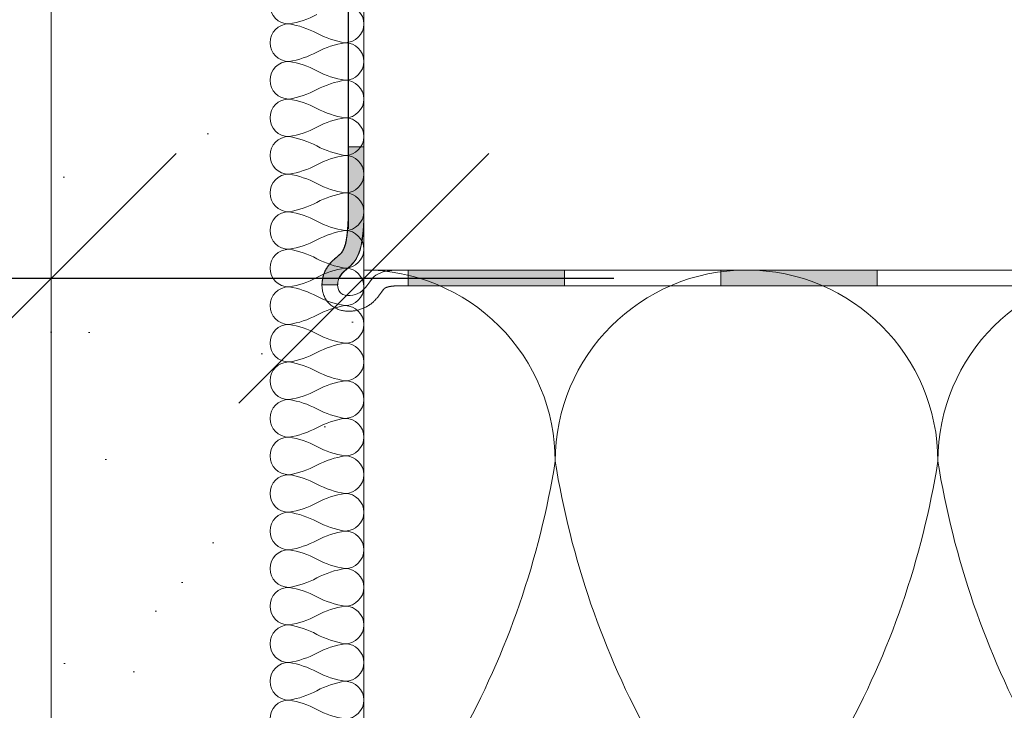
# Model space of a CAD drawing. Header units: millimetres. Extents: x 3652085 to 3778338, y -303702 to -273644.
# Tile 187 of 256: x 3693482 to 3693545, y -287350 to -287306. Entities that reach past the tile are written whole.
import ezdxf

# ---------------------------------------------------------------- set-up
doc = ezdxf.new("R2010")
doc.units = ezdxf.units.MM
doc.header["$PDMODE"] = 34
doc.linetypes.add('HIDDEN2', pattern=[4.7625, 3.175, -1.5875])
doc.layers.add('!!!! BALCONY', color=7, linetype='Continuous')
doc.layers.add('ATTACHMT', color=7, linetype='Continuous')
for name, color, linetype, lineweight in [('021 Various', 7, 'Continuous', 5), ('A-Detl-Thin', 150, 'Continuous', 18), ('DIM-03    (HAUSART)', 111, 'Continuous', 5), ('INSULATION (HAUSEART)', 31, 'Continuous', 15)]:
    doc.layers.add(name, color=color, linetype=linetype, lineweight=lineweight)
doc.styles.add('1-20 Eng HA', font='arial.ttf', dxfattribs={"height": 40})
doc.dimstyles.new('1-20 Eng HA', dxfattribs={"dimtxt": 40, "dimasz": 16, "dimexe": 16, "dimexo": 5, "dimgap": 5, "dimtad": 1, "dimdec": 0, "dimlfac": -1, "dimzin": 0, "dimdsep": 46, "dimtxsty": '1-20 Eng HA', "dimblk": 'OBLIQUE', "dimcen": 0.09, "dimdle": 16, "dimclrd": 256, "dimclre": 256, "dimclrt": 256, "dimadec": 0, "dimazin": 0, "dimtfac": 1, "dimtdec": 0, "dimtofl": 0, "dimtmove": 0, "dimatfit": 3, "dimldrblk": 'OBLIQUE', "dimfxl": 1, "dimtolj": 1, "dimtzin": 0, "dimlwe": 0, "dimarcsym": 0})

# ---------------------------------------------------------------- blocks, each defined once
blk = doc.blocks.new('_Oblique')
at = {"color": 0, "linetype": 'ByBlock', "lineweight": -2}
blk.add_line((-0.5, -0.5), (0.5, 0.5), dxfattribs=at)
blk = doc.blocks.new('*D488')
at = {"layer": 'Defpoints', "color": 0, "lineweight": 0, "transparency": 16777216}
for p in [(3692529.261, -287265.589), (3693479.429, -287266.714), (3693479.429, -287457.78)]:
    blk.add_point(p, dxfattribs=at)
at = {"layer": 'DIM-03    (HAUSART)', "linetype": 'HIDDEN2', "lineweight": 0, "transparency": 16777216}
for p, q in [((3692529.261, -287270.589), (3692529.261, -287473.78)), ((3693479.429, -287271.714), (3693479.429, -287473.78))]:
    blk.add_line(p, q, dxfattribs=at)
at = {"layer": 'DIM-03    (HAUSART)', "lineweight": -2, "transparency": 16777216}
blk.add_line((3692513.261, -287457.78), (3693495.429, -287457.78), dxfattribs=at)
at = {"layer": 'DIM-03    (HAUSART)', "lineweight": -2, "transparency": 16777216, "xscale": 16, "yscale": 16, "zscale": 16, "rotation": 180}
blk.add_blockref('_Oblique', (3692529.261, -287457.78), dxfattribs=at)
at = {"layer": 'DIM-03    (HAUSART)', "lineweight": -2, "transparency": 16777216, "xscale": 16, "yscale": 16, "zscale": 16}
blk.add_blockref('_Oblique', (3693479.429, -287457.78), dxfattribs=at)
at = {"layer": 'DIM-03    (HAUSART)', "lineweight": 0, "transparency": 16777216, "insert": (3693004.345, -287432.357), "char_height": 40, "attachment_point": 5, "style": '1-20 Eng HA'}
blk.add_mtext('\\A1;950', dxfattribs=at)
blk = doc.blocks.new('*D489')
at = {"layer": 'Defpoints', "color": 0, "lineweight": 0, "transparency": 16777216}
for p in [(3693504.42, -287255.884), (3692504.523, -287257.704), (3693504.42, -287517.003)]:
    blk.add_point(p, dxfattribs=at)
at = {"layer": 'DIM-03    (HAUSART)', "linetype": 'HIDDEN2', "lineweight": 0, "transparency": 16777216}
for p, q in [((3693504.42, -287260.884), (3693504.42, -287533.003)), ((3692504.523, -287262.704), (3692504.523, -287533.003))]:
    blk.add_line(p, q, dxfattribs=at)
at = {"layer": 'DIM-03    (HAUSART)', "lineweight": -2, "transparency": 16777216}
blk.add_line((3692488.523, -287517.003), (3693520.42, -287517.003), dxfattribs=at)
at = {"layer": 'DIM-03    (HAUSART)', "lineweight": -2, "transparency": 16777216, "xscale": 16, "yscale": 16, "zscale": 16, "rotation": 180}
blk.add_blockref('_Oblique', (3692504.523, -287517.003), dxfattribs=at)
at = {"layer": 'DIM-03    (HAUSART)', "lineweight": -2, "transparency": 16777216, "xscale": 16, "yscale": 16, "zscale": 16}
blk.add_blockref('_Oblique', (3693504.42, -287517.003), dxfattribs=at)
at = {"layer": 'DIM-03    (HAUSART)', "lineweight": 0, "transparency": 16777216, "insert": (3693004.472, -287491.58), "char_height": 40, "attachment_point": 5, "style": '1-20 Eng HA'}
blk.add_mtext('\\A1;1000', dxfattribs=at)
blk = doc.blocks.new('*D494')
at = {"layer": 'Defpoints', "color": 0, "lineweight": 0, "transparency": 16777216}
for p in [(3693484.417, -287311.681), (3693504.417, -287317.266), (3693484.417, -287322.745)]:
    blk.add_point(p, dxfattribs=at)
at = {"layer": 'DIM-03    (HAUSART)', "linetype": 'HIDDEN2', "lineweight": 0, "transparency": 16777216}
for p, q in [((3693484.417, -287316.681), (3693484.417, -287338.745)), ((3693504.417, -287322.266), (3693504.417, -287338.745))]:
    blk.add_line(p, q, dxfattribs=at)
at = {"layer": 'DIM-03    (HAUSART)', "lineweight": -2, "transparency": 16777216}
for p, q in [((3693484.417, -287322.745), (3693400.572, -287322.745)), ((3693520.417, -287322.745), (3693484.417, -287322.745))]:
    blk.add_line(p, q, dxfattribs=at)
at = {"layer": 'DIM-03    (HAUSART)', "lineweight": -2, "transparency": 16777216, "xscale": 16, "yscale": 16, "zscale": 16, "rotation": 180}
blk.add_blockref('_Oblique', (3693484.417, -287322.745), dxfattribs=at)
at = {"layer": 'DIM-03    (HAUSART)', "lineweight": -2, "transparency": 16777216, "xscale": 16, "yscale": 16, "zscale": 16}
blk.add_blockref('_Oblique', (3693504.417, -287322.745), dxfattribs=at)
at = {"layer": 'DIM-03    (HAUSART)', "lineweight": 0, "transparency": 16777216, "insert": (3693434.495, -287297.322), "char_height": 40, "attachment_point": 5, "style": '1-20 Eng HA'}
blk.add_mtext('\\A1;20', dxfattribs=at)
blk = doc.blocks.new('*D495')
at = {"layer": 'Defpoints', "color": 0, "lineweight": 0, "transparency": 16777216}
for p in [(3693480.074, -287369.651), (3693484.417, -287369.598), (3693480.074, -287375.078)]:
    blk.add_point(p, dxfattribs=at)
at = {"layer": 'DIM-03    (HAUSART)', "lineweight": -2, "transparency": 16777216}
for p, q in [((3693480.074, -287375.078), (3693380.694, -287375.078)), ((3693484.417, -287375.078), (3693500.417, -287375.078))]:
    blk.add_line(p, q, dxfattribs=at)
at = {"layer": 'DIM-03    (HAUSART)', "linetype": 'HIDDEN2', "lineweight": 0, "transparency": 16777216}
for p, q in [((3693480.074, -287374.651), (3693480.074, -287391.078)), ((3693484.417, -287374.598), (3693484.417, -287391.078))]:
    blk.add_line(p, q, dxfattribs=at)
at = {"layer": 'DIM-03    (HAUSART)', "lineweight": -2, "transparency": 16777216, "xscale": 16, "yscale": 16, "zscale": 16}
blk.add_blockref('_Oblique', (3693480.074, -287375.078), dxfattribs=at)
at = {"layer": 'DIM-03    (HAUSART)', "lineweight": -2, "transparency": 16777216, "xscale": 16, "yscale": 16, "zscale": 16, "rotation": 180}
blk.add_blockref('_Oblique', (3693484.417, -287375.078), dxfattribs=at)
at = {"layer": 'DIM-03    (HAUSART)', "lineweight": 0, "transparency": 16777216, "insert": (3693414.384, -287349.737), "char_height": 40, "attachment_point": 5, "style": '1-20 Eng HA'}
blk.add_mtext('\\A1;%%p5', dxfattribs=at)

msp = doc.modelspace()

# ---------------------------------------------------------------- hatches: boundary and pattern name
at = {"layer": '!!!! BALCONY', "linetype": 'Continuous', "lineweight": 13}
h = msp.add_hatch(dxfattribs=at)
h.set_pattern_fill('NET', color=252, scale=50, angle=360, style=0)
h.set_pattern_definition([(360, (3890868.33, -423156.34), (8e-14, 158.75), []), (90, (3890868.33, -423156.34), (-158.75, 9e-14), [])])
h.paths.add_polyline_path([(3692529.261, -287351.472), (3692529.261, -287353.843), (3692530.841, -287355.424), (3692530.841, -287357.005), (3692529.656, -287357.005), (3692528.471, -287361.747), (3692528.471, -287369.651), (3692529.261, -287369.651), (3692528.471, -287380.717), (3692528.471, -287384.669), (3692526.89, -287386.25), (3692527.681, -287386.25), (3692527.681, -287387.831), (3692529.261, -287390.992), (3692529.261, -287392.573), (3692530.051, -287393.363), (3692530.051, -287396.525), (3692529.103, -287397.473), (3692529.523, -287401.267), (3692529.523, -287407.259), (3692529.04, -287407.742), (3692527.459, -287408.533), (3692515.603, -287408.533), (3692514.812, -287407.742), (3692510.861, -287406.952), (3692509.637, -287406.952), (3692491.101, -287406.952), (3692489.52, -287406.162), (3692483.197, -287405.372), (3692478.454, -287405.372), (3692476.874, -287406.952), (3692468.97, -287406.162), (3692467.389, -287406.162), (3692462.43, -287406.162), (3692461.639, -287406.952), (3692452.154, -287406.952), (3692450.574, -287408.533), (3692448.202, -287408.533), (3692448.202, -287409.322), (3692445.041, -287408.533), (3692444.25, -287408.533), (3692443.46, -287407.742), (3692443.46, -287406.162), (3692433.542, -287406.162), (3692431.414, -287405.372), (3692429.043, -287406.162), (3692428.659, -287406.162), (3692428.659, -287406.162), (3692423.917, -287406.162), (3692423.127, -287406.952), (3692417.594, -287406.952), (3692416.013, -287408.533), (3692413.642, -287408.533), (3692413.83, -287406.914), (3692410.055, -287407.257), (3692408.109, -287408.533), (3692407.319, -287408.533), (3692404.947, -287406.162), (3692378.864, -287406.162), (3692378.864, -287406.952), (3692369.38, -287406.162), (3692364.637, -287406.162), (3692363.847, -287405.372), (3692357.524, -287404.582), (3692351.991, -287404.582), (3692351.201, -287405.372), (3692347.249, -287405.372), (3692346.458, -287406.162), (3692343.297, -287406.162), (3692342.506, -287406.952), (3692340.135, -287406.952), (3692340.135, -287406.162), (3692337.764, -287408.533), (3692336.183, -287408.533), (3692334.223, -287407.6), (3692330.792, -287408.286), (3692328.279, -287408.533), (3692326.698, -287408.533), (3692325.118, -287406.952), (3692323.246, -287406.952), (3692309.559, -287406.952), (3692308.335, -287406.952), (3692308.335, -287407.742), (3692304.383, -287407.742), (3692303.593, -287408.533), (3692291.737, -287408.533), (3692290.156, -287407.742), (3692289.366, -287406.952), (3692288.575, -287406.952), (3692283.665, -287406.952), (3692282.084, -287406.162), (3692275.761, -287405.372), (3692271.018, -287405.372), (3692269.437, -287406.952), (3692261.533, -287406.162), (3692259.953, -287406.162), (3692254.994, -287406.162), (3692254.203, -287406.952), (3692244.718, -287406.952), (3692243.138, -287408.533), (3692240.766, -287408.533), (3692240.766, -287409.322), (3692237.605, -287408.533), (3692236.814, -287408.533), (3692236.024, -287407.742), (3692236.024, -287406.162), (3692226.106, -287406.162), (3692223.978, -287405.372), (3692221.607, -287406.162), (3692221.223, -287406.162), (3692221.223, -287406.162), (3692216.481, -287406.162), (3692215.691, -287406.952), (3692212.627, -287406.952), (3692212.627, -287688.014), (3692965.811, -287688.014), (3692992.628, -287776.381), (3693016.204, -287599.647), (3693039.551, -287688.014), (3693796.205, -287688.013), (3693796.205, -287406.952), (3693793.249, -287406.952), (3693787.716, -287406.162), (3693787.333, -287406.162), (3693784.962, -287405.372), (3693782.834, -287406.162), (3693773.706, -287406.162), (3693772.916, -287406.952), (3693772.916, -287408.533), (3693771.335, -287408.533), (3693770.545, -287409.322), (3693766.593, -287409.322), (3693765.012, -287407.742), (3693764.221, -287407.742), (3693754.737, -287406.952), (3693753.946, -287406.162), (3693748.987, -287406.162), (3693748.987, -287406.162), (3693747.406, -287406.162), (3693746.616, -287406.952), (3693738.712, -287406.952), (3693737.131, -287405.372), (3693733.179, -287405.372), (3693732.389, -287406.162), (3693726.856, -287406.162), (3693725.275, -287406.952), (3693719.574, -287406.952), (3693717.993, -287408.533), (3693705.347, -287408.533), (3693700.605, -287407.742), (3693700.605, -287406.952), (3693699.381, -287406.952), (3693684.613, -287406.952), (3693683.032, -287408.533), (3693680.661, -287408.533), (3693678.148, -287408.286), (3693674.717, -287407.6), (3693671.686, -287409.042), (3693670.386, -287407.742), (3693667.224, -287407.742), (3693665.643, -287406.162), (3693662.482, -287406.162), (3693657.739, -287405.372), (3693656.949, -287404.582), (3693651.416, -287404.582), (3693650.626, -287405.372), (3693645.093, -287405.372), (3693644.302, -287406.162), (3693639.56, -287406.162), (3693638.77, -287406.952), (3693630.075, -287406.952), (3693604.783, -287406.162), (3693604.783, -287406.952), (3693603.202, -287406.952), (3693602.412, -287407.742), (3693602.412, -287408.533), (3693600.831, -287408.533), (3693598.885, -287407.257), (3693595.11, -287406.914), (3693595.298, -287408.533), (3693592.137, -287408.533), (3693590.556, -287406.952), (3693585.813, -287406.952), (3693580.28, -287406.162), (3693579.897, -287406.162), (3693577.526, -287405.372), (3693575.398, -287406.162), (3693566.27, -287406.162), (3693565.48, -287406.952), (3693565.48, -287408.533), (3693563.899, -287408.533), (3693563.109, -287409.322), (3693559.157, -287409.322), (3693557.576, -287407.742), (3693556.785, -287407.742), (3693547.301, -287406.952), (3693546.51, -287406.162), (3693541.551, -287406.162), (3693541.551, -287406.162), (3693539.97, -287406.162), (3693539.18, -287406.952), (3693531.276, -287406.952), (3693529.695, -287405.372), (3693525.743, -287405.372), (3693524.953, -287406.162), (3693519.42, -287406.162), (3693517.839, -287406.952), (3693498.079, -287406.952), (3693498.079, -287407.742), (3693494.127, -287407.742), (3693493.337, -287408.533), (3693480.691, -287408.533), (3693479.417, -287407.259), (3693479.417, -287402.215), (3693479.417, -287401.267), (3693479.679, -287398.896), (3693479.679, -287397.315), (3693478.889, -287396.525), (3693478.889, -287393.363), (3693479.679, -287390.992), (3693480.469, -287389.411), (3693481.259, -287387.83), (3693481.259, -287385.459), (3693480.469, -287384.669), (3693480.469, -287380.717), (3693479.679, -287379.926), (3693479.679, -287369.651), (3693480.469, -287361.747), (3693479.679, -287360.957), (3693479.679, -287358.586), (3693478.099, -287357.005), (3693478.099, -287355.424), (3693479.679, -287353.843), (3693479.679, -287351.472), (3693480.469, -287343.568), (3693479.679, -287342.778), (3693478.099, -287342.778), (3693478.099, -287341.197), (3693477.309, -287340.407), (3693477.309, -287336.455), (3693478.889, -287334.874), (3693478.889, -287334.084), (3693479.679, -287324.599), (3693480.469, -287323.808), (3693480.469, -287320.647), (3693481.259, -287315.905), (3693480.469, -287315.114), (3693480.469, -287312.743), (3693479.679, -287311.952), (3693479.679, -287301.677), (3693480.469, -287295.354), (3693481.259, -287292.983), (3693480.469, -287290.855), (3693480.469, -287281.728), (3693479.679, -287280.937), (3693478.099, -287280.937), (3693478.099, -287279.356), (3693477.309, -287278.566), (3693477.309, -287274.614), (3693478.889, -287273.033), (3693478.889, -287272.243), (3693479.725, -287262.215), (3693479.843, -287258.702), (3693425.428, -287257.772), (3693425.428, -287253.48), (3693420.928, -287253.48, 1.953011), (3693419.912, -287255.148, -0.693666), (3693418.928, -287257.78), (3693361.928, -287257.78), (3692647.022, -287257.78), (3692590.012, -287257.78, -0.414214), (3692588.512, -287256.28), (3692588.512, -287253.427), (3692583.133, -287253.995, -0.344151), (3692583.512, -287254.48), (3692583.512, -287257.78), (3692530.76, -287257.78), (3692530.76, -287261.715), (3692528.218, -287261.715), (3692528.718, -287262.215), (3692529.523, -287271.715), (3692530.051, -287273.033), (3692530.841, -287273.824), (3692530.841, -287276.195), (3692531.631, -287276.195), (3692530.841, -287279.356), (3692530.841, -287279.752), (3692530.841, -287280.147), (3692530.051, -287280.937), (3692528.471, -287280.937), (3692528.471, -287290.855), (3692527.681, -287292.983), (3692528.471, -287295.354), (3692528.471, -287300.887), (3692529.261, -287301.677), (3692529.261, -287311.952), (3692528.471, -287312.743), (3692527.681, -287315.905), (3692527.681, -287319.856), (3692528.471, -287320.647), (3692528.471, -287323.808), (3692529.261, -287324.599), (3692529.261, -287334.084), (3692530.841, -287335.664), (3692530.841, -287338.036), (3692531.631, -287338.036), (3692530.841, -287341.197), (3692530.841, -287341.988), (3692530.051, -287342.778), (3692528.471, -287342.778), (3692528.471, -287350.682)])
h.paths.add_polyline_path([(3692583.133, -287253.995), (3692582.792, -287254.031, -0.176878)], flags=0)
at = {"layer": '021 Various'}
h = msp.add_hatch(dxfattribs=at)
h.set_pattern_fill('SITEWORK_SAND', color=256, scale=10, angle=-90, style=0, pattern_type=2)
h.set_pattern_definition([(307.5, (4415789.502, -176266.093), (19.2682377, 0.62993358), [0, -15.2, 0, -17, 0, -16.25]), (277.5, (4415789.502, -176266.093), (28.22146065, -17.6977671), [0, -8.2, 0, -13.7, 0, -5.25]), (237.5, (4415789.502, -176253.793), (0.05659053, -31.1414186), [0, -5, 0, -18, 0, -23.5]), (227.5, (4415789.502, -176253.793), (8.7767556, -30.061266), [0, -2.5, 0, -11.8, 0, -13.5])])
h.paths.add_polyline_path([(3693484.417, -287262.215), (3693484.417, -287402.215), (3693796.205, -287402.215), (3693796.205, -287382.215), (3693504.417, -287382.215), (3693504.417, -287331.338), (3693504.417, -287324.649), (3693504.295, -287324.698), (3693504.182, -287324.736), (3693504.037, -287324.779), (3693503.861, -287324.817), (3693503.712, -287324.837), (3693503.591, -287324.847), (3693503.467, -287324.85), (3693503.34, -287324.847), (3693503.212, -287324.836), (3693503.081, -287324.816), (3693502.948, -287324.787), (3693502.812, -287324.745), (3693502.674, -287324.691), (3693502.535, -287324.621), (3693502.399, -287324.534), (3693502.265, -287324.427), (3693502.142, -287324.303), (3693502.034, -287324.165), (3693501.946, -287324.022), (3693501.877, -287323.878), (3693501.825, -287323.736), (3693501.787, -287323.596), (3693501.761, -287323.458), (3693501.745, -287323.323), (3693501.736, -287323.157), (3693501.739, -287323.157), (3693501.74, -287323.061), (3693501.75, -287322.933), (3693501.768, -287322.805), (3693501.794, -287322.68), (3693501.827, -287322.555), (3693501.869, -287322.431), (3693501.918, -287322.311), (3693501.975, -287322.196), (3693502.036, -287322.089), (3693502.115, -287321.967), (3693502.216, -287321.836), (3693502.316, -287321.722), (3693502.415, -287321.622), (3693502.51, -287321.533), (3693502.597, -287321.455), (3693502.672, -287321.391), (3693502.753, -287321.323), (3693502.772, -287321.306), (3693502.793, -287321.289), (3693502.812, -287321.272), (3693502.83, -287321.256), (3693502.847, -287321.242), (3693502.862, -287321.228), (3693502.876, -287321.215), (3693502.889, -287321.202), (3693502.901, -287321.191), (3693502.912, -287321.179), (3693502.923, -287321.169), (3693502.933, -287321.158), (3693502.943, -287321.147), (3693502.952, -287321.136), (3693502.961, -287321.125), (3693502.971, -287321.114), (3693502.98, -287321.102), (3693502.989, -287321.091), (3693502.998, -287321.079), (3693503.007, -287321.067), (3693503.016, -287321.054), (3693503.024, -287321.042), (3693503.033, -287321.029), (3693503.041, -287321.016), (3693503.05, -287321.002), (3693503.058, -287320.989), (3693503.066, -287320.975), (3693503.074, -287320.961), (3693503.082, -287320.946), (3693503.09, -287320.932), (3693503.098, -287320.916), (3693503.106, -287320.901), (3693503.113, -287320.885), (3693503.121, -287320.869), (3693503.128, -287320.853), (3693503.136, -287320.836), (3693503.143, -287320.819), (3693503.15, -287320.802), (3693503.157, -287320.785), (3693503.164, -287320.767), (3693503.171, -287320.748), (3693503.178, -287320.73), (3693503.185, -287320.711), (3693503.191, -287320.692), (3693503.198, -287320.672), (3693503.204, -287320.652), (3693503.211, -287320.632), (3693503.217, -287320.612), (3693503.223, -287320.591), (3693503.229, -287320.57), (3693503.235, -287320.548), (3693503.241, -287320.526), (3693503.246, -287320.504), (3693503.252, -287320.482), (3693503.257, -287320.459), (3693503.262, -287320.436), (3693503.268, -287320.412), (3693503.273, -287320.389), (3693503.278, -287320.364), (3693503.282, -287320.34), (3693503.287, -287320.315), (3693503.292, -287320.291), (3693503.296, -287320.265), (3693503.301, -287320.24), (3693503.305, -287320.214), (3693503.309, -287320.188), (3693503.313, -287320.162), (3693503.317, -287320.135), (3693503.321, -287320.108), (3693503.325, -287320.081), (3693503.328, -287320.054), (3693503.332, -287320.026), (3693503.335, -287319.998), (3693503.339, -287319.97), (3693503.342, -287319.942), (3693503.345, -287319.913), (3693503.348, -287319.884), (3693503.351, -287319.855), (3693503.354, -287319.826), (3693503.357, -287319.797), (3693503.36, -287319.767), (3693503.362, -287319.737), (3693503.365, -287319.707), (3693503.367, -287319.677), (3693503.37, -287319.646), (3693503.372, -287319.615), (3693503.374, -287319.585), (3693503.376, -287319.553), (3693503.379, -287319.522), (3693503.381, -287319.491), (3693503.383, -287319.459), (3693503.385, -287319.427), (3693503.387, -287319.395), (3693503.389, -287319.363), (3693503.39, -287319.331), (3693503.392, -287319.298), (3693503.394, -287319.266), (3693503.396, -287319.233), (3693503.398, -287319.2), (3693503.399, -287319.167), (3693503.401, -287319.134), (3693503.405, -287319.067), (3693503.406, -287319.033), (3693503.417, -287319.025), (3693503.417, -287299.46), (3693502.918, -287299.46), (3693502.918, -287289.139), (3693501.155, -287289.139, -0.268526), (3693501.155, -287280.667), (3693502.918, -287280.667), (3693502.918, -287262.215), (3693494.417, -287262.215)])
at = {"layer": 'ATTACHMT', "linetype": 'Continuous', "lineweight": -3}
for points in [[(3693503.691, -287321.821), (3693503.589, -287321.926), (3693503.135, -287322.327), (3693503.03, -287322.436), (3693502.937, -287322.554), (3693502.859, -287322.685), (3693502.8, -287322.83), (3693502.763, -287322.988), (3693502.749, -287323.157), (3693501.749, -287323.157), (3693501.75, -287323.093), (3693501.753, -287323.028), (3693501.758, -287322.964), (3693501.765, -287322.9), (3693501.774, -287322.837), (3693501.785, -287322.774), (3693501.797, -287322.711), (3693501.812, -287322.649), (3693501.829, -287322.587), (3693501.847, -287322.525), (3693501.868, -287322.463), (3693501.891, -287322.401), (3693501.916, -287322.341), (3693501.943, -287322.282), (3693501.971, -287322.224), (3693502.001, -287322.168), (3693502.031, -287322.115), (3693502.063, -287322.063), (3693502.095, -287322.013), (3693502.128, -287321.966), (3693502.161, -287321.92), (3693502.194, -287321.877), (3693502.228, -287321.835), (3693502.262, -287321.795), (3693502.296, -287321.757), (3693502.329, -287321.72), (3693502.363, -287321.685), (3693502.396, -287321.651), (3693502.428, -287321.619), (3693502.461, -287321.588), (3693502.492, -287321.559), (3693502.523, -287321.531), (3693502.552, -287321.504), (3693502.582, -287321.478), (3693502.61, -287321.453), (3693502.638, -287321.429), (3693502.664, -287321.406), (3693502.69, -287321.384), (3693502.715, -287321.363), (3693502.738, -287321.343), (3693502.761, -287321.324), (3693502.782, -287321.306), (3693502.803, -287321.289), (3693502.822, -287321.272), (3693502.84, -287321.256), (3693502.857, -287321.242), (3693502.872, -287321.228), (3693502.886, -287321.215), (3693502.905, -287321.196), (3693502.928, -287321.174), (3693502.948, -287321.153), (3693502.966, -287321.131), (3693502.985, -287321.108), (3693503.004, -287321.085), (3693503.021, -287321.061), (3693503.039, -287321.035), (3693503.056, -287321.009), (3693503.068, -287320.989), (3693503.076, -287320.975), (3693503.084, -287320.961), (3693503.092, -287320.946), (3693503.1, -287320.932), (3693503.108, -287320.916), (3693503.116, -287320.901), (3693503.123, -287320.885), (3693503.131, -287320.869), (3693503.138, -287320.853), (3693503.146, -287320.836), (3693503.153, -287320.819), (3693503.16, -287320.802), (3693503.167, -287320.785), (3693503.174, -287320.767), (3693503.181, -287320.748), (3693503.188, -287320.73), (3693503.195, -287320.711), (3693503.201, -287320.692), (3693503.208, -287320.672), (3693503.214, -287320.652), (3693503.221, -287320.632), (3693503.227, -287320.612), (3693503.233, -287320.591), (3693503.239, -287320.57), (3693503.245, -287320.548), (3693503.251, -287320.526), (3693503.256, -287320.504), (3693503.262, -287320.482), (3693503.267, -287320.459), (3693503.272, -287320.436), (3693503.278, -287320.412), (3693503.283, -287320.389), (3693503.288, -287320.364), (3693503.292, -287320.34), (3693503.297, -287320.315), (3693503.302, -287320.291), (3693503.306, -287320.265), (3693503.311, -287320.24), (3693503.315, -287320.214), (3693503.319, -287320.188), (3693503.323, -287320.162), (3693503.327, -287320.135), (3693503.331, -287320.108), (3693503.335, -287320.081), (3693503.338, -287320.054), (3693503.342, -287320.026), (3693503.345, -287319.998), (3693503.349, -287319.97), (3693503.352, -287319.942), (3693503.355, -287319.913), (3693503.358, -287319.884), (3693503.361, -287319.855), (3693503.364, -287319.826), (3693503.367, -287319.797), (3693503.37, -287319.767), (3693503.372, -287319.737), (3693503.375, -287319.707), (3693503.377, -287319.677), (3693503.38, -287319.646), (3693503.382, -287319.615), (3693503.384, -287319.585), (3693503.386, -287319.553), (3693503.389, -287319.522), (3693503.391, -287319.491), (3693503.393, -287319.459), (3693503.395, -287319.427), (3693503.397, -287319.395), (3693503.399, -287319.363), (3693503.4, -287319.331), (3693503.402, -287319.298), (3693503.404, -287319.266), (3693503.406, -287319.233), (3693503.408, -287319.2), (3693503.409, -287319.167), (3693503.411, -287319.134), (3693503.413, -287319.1), (3693503.415, -287319.067), (3693503.417, -287319.024), (3693503.417, -287314.318), (3693504.417, -287314.318), (3693504.417, -287319.05), (3693504.378, -287319.705), (3693504.349, -287320.026), (3693504.308, -287320.339), (3693504.251, -287320.643), (3693504.174, -287320.935), (3693504.073, -287321.211), (3693503.945, -287321.47), (3693503.869, -287321.593), (3693503.785, -287321.709)], [(3693507.253, -287322.215), (3693517.253, -287322.215), (3693517.253, -287323.215), (3693507.253, -287323.215)], [(3693527.253, -287322.215), (3693537.253, -287322.215), (3693537.253, -287323.215), (3693527.253, -287323.215)]]:
    msp.add_hatch(color=7, dxfattribs=at).paths.add_polyline_path(points)

# ---------------------------------------------------------------- linework, layer by layer
at = {"lineweight": 0}
for p, q in [((3693511.741, -287322.216, -180000), (3693506.93, -287322.216, -180000)), ((3693502.739, -287323.157, -180000), (3693501.739, -287323.157, -180000)), ((3693511.768, -287323.215, -180000), (3693506.957, -287323.215, -180000))]:
    msp.add_line(p, q, dxfattribs=at)
at = {"lineweight": 0, "elevation": -180000}
for points in [[(3693503.691, -287321.821), (3693503.589, -287321.926), (3693503.135, -287322.327), (3693503.03, -287322.436), (3693502.937, -287322.554), (3693502.859, -287322.685), (3693502.8, -287322.83), (3693502.763, -287322.988), (3693502.749, -287323.157), (3693501.749, -287323.157), (3693501.75, -287323.093), (3693501.753, -287323.028), (3693501.758, -287322.964), (3693501.765, -287322.9), (3693501.774, -287322.837), (3693501.785, -287322.774), (3693501.797, -287322.711), (3693501.812, -287322.649), (3693501.829, -287322.587), (3693501.847, -287322.525), (3693501.868, -287322.463), (3693501.891, -287322.401), (3693501.916, -287322.341), (3693501.943, -287322.282), (3693501.971, -287322.224), (3693502.001, -287322.168), (3693502.031, -287322.115), (3693502.063, -287322.063), (3693502.095, -287322.013), (3693502.128, -287321.966), (3693502.161, -287321.92), (3693502.194, -287321.877), (3693502.228, -287321.835), (3693502.262, -287321.795), (3693502.296, -287321.757), (3693502.329, -287321.72), (3693502.363, -287321.685), (3693502.396, -287321.651), (3693502.428, -287321.619), (3693502.461, -287321.588), (3693502.492, -287321.559), (3693502.523, -287321.531), (3693502.552, -287321.504), (3693502.582, -287321.478), (3693502.61, -287321.453), (3693502.638, -287321.429), (3693502.664, -287321.406), (3693502.69, -287321.384), (3693502.715, -287321.363), (3693502.738, -287321.343), (3693502.761, -287321.324), (3693502.782, -287321.306), (3693502.803, -287321.289), (3693502.822, -287321.272), (3693502.84, -287321.256), (3693502.857, -287321.242), (3693502.872, -287321.228), (3693502.886, -287321.215), (3693502.905, -287321.196), (3693502.928, -287321.174), (3693502.948, -287321.153), (3693502.966, -287321.131), (3693502.985, -287321.108), (3693503.004, -287321.085), (3693503.021, -287321.061), (3693503.039, -287321.035), (3693503.056, -287321.009), (3693503.068, -287320.989), (3693503.076, -287320.975), (3693503.084, -287320.961), (3693503.092, -287320.946), (3693503.1, -287320.932), (3693503.108, -287320.916), (3693503.116, -287320.901), (3693503.123, -287320.885), (3693503.131, -287320.869), (3693503.138, -287320.853), (3693503.146, -287320.836), (3693503.153, -287320.819), (3693503.16, -287320.802), (3693503.167, -287320.785), (3693503.174, -287320.767), (3693503.181, -287320.748), (3693503.188, -287320.73), (3693503.195, -287320.711), (3693503.201, -287320.692), (3693503.208, -287320.672), (3693503.214, -287320.652), (3693503.221, -287320.632), (3693503.227, -287320.612), (3693503.233, -287320.591), (3693503.239, -287320.57), (3693503.245, -287320.548), (3693503.251, -287320.526), (3693503.256, -287320.504), (3693503.262, -287320.482), (3693503.267, -287320.459), (3693503.272, -287320.436), (3693503.278, -287320.412), (3693503.283, -287320.389), (3693503.288, -287320.364), (3693503.292, -287320.34), (3693503.297, -287320.315), (3693503.302, -287320.291), (3693503.306, -287320.265), (3693503.311, -287320.24), (3693503.315, -287320.214), (3693503.319, -287320.188), (3693503.323, -287320.162), (3693503.327, -287320.135), (3693503.331, -287320.108), (3693503.335, -287320.081), (3693503.338, -287320.054), (3693503.342, -287320.026), (3693503.345, -287319.998), (3693503.349, -287319.97), (3693503.352, -287319.942), (3693503.355, -287319.913), (3693503.358, -287319.884), (3693503.361, -287319.855), (3693503.364, -287319.826), (3693503.367, -287319.797), (3693503.37, -287319.767), (3693503.372, -287319.737), (3693503.375, -287319.707), (3693503.377, -287319.677), (3693503.38, -287319.646), (3693503.382, -287319.615), (3693503.384, -287319.585), (3693503.386, -287319.553), (3693503.389, -287319.522), (3693503.391, -287319.491), (3693503.393, -287319.459), (3693503.395, -287319.427), (3693503.397, -287319.395), (3693503.399, -287319.363), (3693503.4, -287319.331), (3693503.402, -287319.298), (3693503.404, -287319.266), (3693503.406, -287319.233), (3693503.408, -287319.2), (3693503.409, -287319.167), (3693503.411, -287319.134), (3693503.413, -287319.1), (3693503.415, -287319.067), (3693503.417, -287319.024), (3693503.417, -287314.318), (3693504.417, -287314.318), (3693504.417, -287319.05), (3693504.378, -287319.705), (3693504.349, -287320.026), (3693504.308, -287320.339), (3693504.251, -287320.643), (3693504.174, -287320.935), (3693504.073, -287321.211), (3693503.945, -287321.47), (3693503.869, -287321.593), (3693503.785, -287321.709), (3693503.691, -287321.821)], [(3693507.253, -287322.215), (3693517.253, -287322.215), (3693517.253, -287323.215), (3693507.253, -287323.215), (3693507.253, -287322.215)], [(3693517.253, -287322.215), (3693527.253, -287322.215), (3693527.253, -287323.215), (3693517.253, -287323.215), (3693517.253, -287322.215)], [(3693527.253, -287322.215), (3693537.253, -287322.215), (3693537.253, -287323.215), (3693527.253, -287323.215), (3693527.253, -287322.215)], [(3693537.253, -287322.215), (3693547.253, -287322.215), (3693547.253, -287323.215), (3693537.253, -287323.215), (3693537.253, -287322.215)]]:
    msp.add_lwpolyline(points, close=True, dxfattribs=at)
for points in [[(3693503.408, -287318.999), (3693503.406, -287319.033), (3693503.405, -287319.067), (3693503.403, -287319.1), (3693503.401, -287319.134), (3693503.399, -287319.167), (3693503.398, -287319.2), (3693503.396, -287319.233), (3693503.394, -287319.266), (3693503.392, -287319.298), (3693503.39, -287319.331), (3693503.389, -287319.363), (3693503.387, -287319.395), (3693503.385, -287319.427), (3693503.383, -287319.459), (3693503.381, -287319.491), (3693503.379, -287319.522), (3693503.376, -287319.553), (3693503.374, -287319.585), (3693503.372, -287319.615), (3693503.37, -287319.646), (3693503.367, -287319.677), (3693503.365, -287319.707), (3693503.362, -287319.737), (3693503.36, -287319.767), (3693503.357, -287319.797), (3693503.354, -287319.826), (3693503.351, -287319.855), (3693503.348, -287319.884), (3693503.345, -287319.913), (3693503.342, -287319.942), (3693503.339, -287319.97), (3693503.335, -287319.998), (3693503.332, -287320.026), (3693503.328, -287320.054), (3693503.325, -287320.081), (3693503.321, -287320.108), (3693503.317, -287320.135), (3693503.313, -287320.162), (3693503.309, -287320.188), (3693503.305, -287320.214), (3693503.301, -287320.24), (3693503.296, -287320.265), (3693503.292, -287320.291), (3693503.287, -287320.315), (3693503.282, -287320.34), (3693503.278, -287320.364), (3693503.273, -287320.389), (3693503.268, -287320.412), (3693503.262, -287320.436), (3693503.257, -287320.459), (3693503.252, -287320.482), (3693503.246, -287320.504), (3693503.241, -287320.526), (3693503.235, -287320.548), (3693503.229, -287320.57), (3693503.223, -287320.591), (3693503.217, -287320.612), (3693503.211, -287320.632), (3693503.204, -287320.652), (3693503.198, -287320.672), (3693503.191, -287320.692), (3693503.185, -287320.711), (3693503.178, -287320.73), (3693503.171, -287320.748), (3693503.164, -287320.767), (3693503.157, -287320.785), (3693503.15, -287320.802), (3693503.143, -287320.819), (3693503.136, -287320.836), (3693503.128, -287320.853), (3693503.121, -287320.869), (3693503.113, -287320.885), (3693503.106, -287320.901), (3693503.098, -287320.916), (3693503.09, -287320.932), (3693503.082, -287320.946), (3693503.074, -287320.961), (3693503.066, -287320.975), (3693503.058, -287320.989), (3693503.05, -287321.002), (3693503.041, -287321.016), (3693503.033, -287321.029), (3693503.024, -287321.042), (3693503.016, -287321.054), (3693503.007, -287321.067), (3693502.998, -287321.079), (3693502.989, -287321.091), (3693502.98, -287321.102), (3693502.971, -287321.114), (3693502.961, -287321.125), (3693502.952, -287321.136), (3693502.943, -287321.147), (3693502.933, -287321.158), (3693502.923, -287321.169), (3693502.912, -287321.179), (3693502.901, -287321.191), (3693502.889, -287321.202), (3693502.876, -287321.215), (3693502.862, -287321.228), (3693502.847, -287321.242), (3693502.83, -287321.256), (3693502.812, -287321.272), (3693502.793, -287321.289), (3693502.772, -287321.306), (3693502.751, -287321.324), (3693502.728, -287321.343), (3693502.704, -287321.363), (3693502.68, -287321.384), (3693502.654, -287321.406), (3693502.627, -287321.429), (3693502.6, -287321.453), (3693502.572, -287321.478), (3693502.542, -287321.504), (3693502.513, -287321.531), (3693502.482, -287321.559), (3693502.45, -287321.588), (3693502.418, -287321.619), (3693502.386, -287321.651), (3693502.353, -287321.685), (3693502.319, -287321.72), (3693502.286, -287321.757), (3693502.252, -287321.795), (3693502.218, -287321.835), (3693502.184, -287321.877), (3693502.151, -287321.92), (3693502.118, -287321.966), (3693502.085, -287322.013), (3693502.053, -287322.063), (3693502.021, -287322.115), (3693501.991, -287322.168), (3693501.961, -287322.224), (3693501.933, -287322.282), (3693501.906, -287322.341), (3693501.881, -287322.401), (3693501.858, -287322.463), (3693501.837, -287322.525), (3693501.819, -287322.587), (3693501.802, -287322.649), (3693501.787, -287322.711), (3693501.775, -287322.774), (3693501.764, -287322.837), (3693501.755, -287322.9), (3693501.748, -287322.964), (3693501.743, -287323.028), (3693501.74, -287323.093), (3693501.739, -287323.158), (3693501.74, -287323.223), (3693501.743, -287323.289), (3693501.749, -287323.356), (3693501.756, -287323.423), (3693501.767, -287323.491), (3693501.78, -287323.56), (3693501.796, -287323.629), (3693501.815, -287323.699), (3693501.837, -287323.77), (3693501.863, -287323.841), (3693501.894, -287323.912), (3693501.928, -287323.984), (3693501.967, -287324.056), (3693502.011, -287324.128), (3693502.06, -287324.198), (3693502.114, -287324.268), (3693502.173, -287324.335), (3693502.235, -287324.397), (3693502.3, -287324.455), (3693502.366, -287324.508), (3693502.434, -287324.556), (3693502.503, -287324.6), (3693502.572, -287324.639), (3693502.641, -287324.674), (3693502.71, -287324.705), (3693502.779, -287324.732), (3693502.847, -287324.756), (3693502.915, -287324.777), (3693502.983, -287324.794), (3693503.049, -287324.809), (3693503.115, -287324.821), (3693503.181, -287324.831), (3693503.245, -287324.839), (3693503.31, -287324.844), (3693503.373, -287324.848), (3693503.436, -287324.849), (3693503.498, -287324.849), (3693503.56, -287324.848), (3693503.621, -287324.844), (3693503.682, -287324.839), (3693503.742, -287324.833), (3693503.802, -287324.825), (3693503.862, -287324.815), (3693503.921, -287324.804), (3693503.979, -287324.791), (3693504.037, -287324.777), (3693504.095, -287324.762), (3693504.153, -287324.745), (3693504.21, -287324.727), (3693504.266, -287324.707), (3693504.323, -287324.686), (3693504.379, -287324.664), (3693504.435, -287324.64), (3693504.49, -287324.614), (3693504.545, -287324.587), (3693504.6, -287324.557), (3693504.654, -287324.527), (3693504.707, -287324.494), (3693504.758, -287324.461), (3693504.807, -287324.427), (3693504.855, -287324.393), (3693504.9, -287324.357), (3693504.945, -287324.322), (3693504.987, -287324.285), (3693505.028, -287324.249), (3693505.067, -287324.213), (3693505.104, -287324.176), (3693505.14, -287324.14), (3693505.174, -287324.104), (3693505.207, -287324.068), (3693505.239, -287324.033), (3693505.269, -287323.998), (3693505.297, -287323.964), (3693505.325, -287323.93), (3693505.351, -287323.897), (3693505.377, -287323.865), (3693505.401, -287323.833), (3693505.424, -287323.802), (3693505.446, -287323.772), (3693505.468, -287323.743), (3693505.488, -287323.715), (3693505.508, -287323.688), (3693505.527, -287323.662), (3693505.545, -287323.636), (3693505.562, -287323.612), (3693505.579, -287323.589), (3693505.595, -287323.567), (3693505.61, -287323.546), (3693505.625, -287323.527), (3693505.639, -287323.508), (3693505.652, -287323.491), (3693505.664, -287323.475), (3693505.676, -287323.461), (3693505.687, -287323.447), (3693505.697, -287323.435), (3693505.707, -287323.424), (3693505.716, -287323.414), (3693505.724, -287323.406), (3693505.731, -287323.398), (3693505.737, -287323.392), (3693505.743, -287323.387), (3693505.747, -287323.383), (3693505.75, -287323.38), (3693505.753, -287323.377), (3693505.755, -287323.376), (3693505.757, -287323.374), (3693505.76, -287323.372), (3693505.764, -287323.37), (3693505.769, -287323.367), (3693505.774, -287323.364), (3693505.781, -287323.36), (3693505.788, -287323.356), (3693505.796, -287323.352), (3693505.806, -287323.348), (3693505.816, -287323.343), (3693505.827, -287323.338), (3693505.839, -287323.334), (3693505.852, -287323.329), (3693505.865, -287323.324), (3693505.88, -287323.319), (3693505.895, -287323.315), (3693505.911, -287323.31), (3693505.927, -287323.305), (3693505.945, -287323.3), (3693505.962, -287323.295), (3693505.981, -287323.291), (3693506, -287323.286), (3693506.02, -287323.282), (3693506.04, -287323.277), (3693506.06, -287323.273), (3693506.081, -287323.269), (3693506.102, -287323.265), (3693506.124, -287323.261), (3693506.146, -287323.258), (3693506.169, -287323.255), (3693506.191, -287323.251), (3693506.214, -287323.248), (3693506.237, -287323.246), (3693506.26, -287323.243), (3693506.283, -287323.24), (3693506.307, -287323.238), (3693506.331, -287323.236), (3693506.355, -287323.234), (3693506.379, -287323.232), (3693506.404, -287323.23), (3693506.429, -287323.229), (3693506.454, -287323.227), (3693506.479, -287323.226), (3693506.505, -287323.224), (3693506.531, -287323.223), (3693506.558, -287323.222), (3693506.584, -287323.221), (3693506.611, -287323.22), (3693506.638, -287323.219), (3693506.666, -287323.219), (3693506.693, -287323.218), (3693506.721, -287323.218), (3693506.75, -287323.217), (3693506.778, -287323.217), (3693506.807, -287323.216), (3693506.837, -287323.216), (3693506.866, -287323.216), (3693506.896, -287323.216), (3693506.926, -287323.215), (3693506.957, -287323.215)], [(3693504.407, -287319.05), (3693504.368, -287319.705), (3693504.339, -287320.026), (3693504.298, -287320.339), (3693504.241, -287320.643), (3693504.164, -287320.935), (3693504.063, -287321.211), (3693503.935, -287321.47), (3693503.859, -287321.593), (3693503.775, -287321.709), (3693503.681, -287321.821), (3693503.579, -287321.926), (3693503.125, -287322.327), (3693503.02, -287322.436), (3693502.927, -287322.554), (3693502.849, -287322.685), (3693502.79, -287322.83), (3693502.753, -287322.988), (3693502.739, -287323.151), (3693502.751, -287323.311), (3693502.789, -287323.46), (3693502.818, -287323.528), (3693502.855, -287323.591), (3693502.899, -287323.647), (3693502.95, -287323.696), (3693503.008, -287323.737), (3693503.072, -287323.772), (3693503.215, -287323.822), (3693503.372, -287323.846), (3693503.539, -287323.847), (3693503.708, -287323.826), (3693503.875, -287323.784), (3693504.033, -287323.724), (3693504.177, -287323.646), (3693504.305, -287323.553), (3693504.418, -287323.449), (3693504.52, -287323.335), (3693504.614, -287323.215), (3693504.792, -287322.971), (3693504.977, -287322.74), (3693505.08, -287322.638), (3693505.194, -287322.548), (3693505.32, -287322.472), (3693505.456, -287322.409), (3693505.6, -287322.358), (3693505.749, -287322.317), (3693506.051, -287322.261), (3693506.352, -287322.231), (3693506.949, -287322.215)]]:
    msp.add_lwpolyline(points, dxfattribs=at)
at = {"layer": '021 Various', "elevation": -180000}
msp.add_lwpolyline([(3693504.417, -287382.215), (3693504.417, -287262.215), (3693484.417, -287262.215), (3693484.417, -287402.215), (3693796.205, -287402.215), (3693796.205, -287382.215), (3693504.417, -287382.215)], close=True, dxfattribs=at)
at = {"layer": 'A-Detl-Thin', "color": 0, "lineweight": 0, "elevation": -180000}
for points in [[(3693501.417, -287305.854, -0.084595), (3693499.619, -287306.455, -1), (3693499.619, -287304.05, -0.084595)], [(3693499.619, -287352.152, -1), (3693499.619, -287349.747, -0.084595), (3693501.417, -287350.348, 0.084595), (3693503.214, -287350.949, 1), (3693503.214, -287348.544, 0.084595), (3693501.417, -287349.145, -0.084595), (3693499.619, -287349.747, -1), (3693499.619, -287347.342, -0.084595), (3693501.417, -287347.943, 0.084595), (3693503.214, -287348.544, 1), (3693503.214, -287346.139, 0.084595), (3693501.417, -287346.74, -0.084595), (3693499.619, -287347.342, -1), (3693499.619, -287344.936, -0.084595), (3693501.417, -287345.538, 0.084595), (3693503.214, -287346.139, 1), (3693503.214, -287343.734, 0.084595), (3693501.417, -287344.335, -0.084595), (3693499.619, -287344.936, -1), (3693499.619, -287342.531, -0.084595), (3693501.417, -287343.133, 0.084595), (3693503.214, -287343.734, 1), (3693503.214, -287341.329, 0.084595), (3693501.417, -287341.93, -0.084595), (3693499.619, -287342.531, -1), (3693499.619, -287340.126, -0.084595), (3693501.417, -287340.728, 0.084595), (3693503.214, -287341.329, 1), (3693503.214, -287338.924, 0.084595), (3693501.417, -287339.525, -0.084595), (3693499.619, -287340.126, -1), (3693499.619, -287337.721, -0.084595), (3693501.417, -287338.323, 0.084595), (3693503.214, -287338.924, 1), (3693503.214, -287336.519, 0.084595), (3693501.417, -287337.12, -0.084595), (3693499.619, -287337.721, -1), (3693499.619, -287335.316, -0.084595), (3693501.417, -287335.917, 0.084595), (3693503.214, -287336.519, 1), (3693503.214, -287334.114, 0.084595), (3693501.417, -287334.715, -0.084595), (3693499.619, -287335.316, -1), (3693499.619, -287332.911, -0.084595), (3693501.417, -287333.512, 0.084595), (3693503.214, -287334.114, 1), (3693503.214, -287331.709, 0.084595), (3693501.417, -287332.31, -0.084595), (3693499.619, -287332.911, -1), (3693499.619, -287330.506, -0.084595), (3693501.417, -287331.107, 0.084595), (3693503.214, -287331.709, 1), (3693503.214, -287329.304, 0.084595), (3693501.417, -287329.905, -0.084595), (3693499.619, -287330.506, -1), (3693499.619, -287328.101, -0.084595), (3693501.417, -287328.702, 0.084595), (3693503.214, -287329.304, 1), (3693503.214, -287326.898, 0.084595), (3693501.417, -287327.5, -0.084595), (3693499.619, -287328.101, -1), (3693499.619, -287325.696, -0.084595), (3693501.417, -287326.297, 0.084595), (3693503.214, -287326.898, 1), (3693503.214, -287324.493, 0.084595), (3693501.417, -287325.095, -0.084595), (3693499.619, -287325.696, -1), (3693499.619, -287323.291, -0.084595), (3693501.417, -287323.892, 0.084595), (3693503.214, -287324.493, 1), (3693503.214, -287322.088, 0.084595), (3693501.417, -287322.69, -0.084595), (3693499.619, -287323.291, -1), (3693499.619, -287320.886, -0.084595), (3693501.417, -287321.487, 0.084595), (3693503.214, -287322.088, 1), (3693503.214, -287319.683, 0.084595), (3693501.417, -287320.285, -0.084595), (3693499.619, -287320.886, -1), (3693499.619, -287318.481, -0.084595), (3693501.417, -287319.082, 0.084595), (3693503.214, -287319.683, 1), (3693503.214, -287317.278, 0.084595), (3693501.417, -287317.879, -0.084595), (3693499.619, -287318.481, -1), (3693499.619, -287316.076, -0.084595), (3693501.417, -287316.677, 0.084595), (3693503.214, -287317.278, 1), (3693503.214, -287314.873, 0.084595), (3693501.417, -287315.474, -0.084595), (3693499.619, -287316.076, -1), (3693499.619, -287313.671, -0.084595), (3693501.417, -287314.272, 0.084595), (3693503.214, -287314.873, 1), (3693503.214, -287312.468, 0.084595), (3693501.417, -287313.069, -0.084595), (3693499.619, -287313.671, -1), (3693499.619, -287311.265, -0.084595), (3693501.417, -287311.867, 0.084595), (3693503.214, -287312.468, 1), (3693503.214, -287310.063, 0.084595), (3693501.417, -287310.664, -0.084595), (3693499.619, -287311.265, -1), (3693499.619, -287308.86, -0.084595), (3693501.417, -287309.462, 0.084595), (3693503.214, -287310.063, 1), (3693503.214, -287307.658, 0.084595), (3693501.417, -287308.259, -0.084595), (3693499.619, -287308.86, -1), (3693499.619, -287306.455, -0.084595), (3693501.417, -287307.057, 0.084595), (3693503.214, -287307.658, 1), (3693503.214, -287305.253, 0.084595)]]:
    msp.add_lwpolyline(points, format="xyb", dxfattribs=at)
at = {"layer": 'ATTACHMT', "color": 7, "linetype": 'Continuous', "lineweight": -3, "elevation": -180000}
msp.add_lwpolyline([(3693484.415, -287258.78), (3693500.418, -287258.78, -0.414214), (3693503.418, -287261.78), (3693503.417, -287319.584)], format="xyb", dxfattribs=at)
at = {"layer": 'INSULATION (HAUSEART)', "lineweight": 0, "elevation": -180000}
msp.add_lwpolyline([(3693504.42, -287322.215, -0.414214), (3693516.66, -287334.456, -0.086883), (3693510.54, -287352.215, 0.086883), (3693504.42, -287369.975, 1), (3693528.901, -287369.975, 0.086883), (3693522.781, -287352.215, -0.086883), (3693516.66, -287334.456, -1), (3693541.141, -287334.456, -0.086883), (3693535.021, -287352.215, 0.086883), (3693528.901, -287369.975, 1), (3693553.382, -287369.975, 0.086883), (3693547.261, -287352.215, -0.086883), (3693541.141, -287334.456, -1), (3693565.622, -287334.456, -0.086883), (3693559.502, -287352.215, 0.086883), (3693553.382, -287369.975, 1), (3693577.863, -287369.975, 0.086883), (3693571.742, -287352.215, -0.086883), (3693565.622, -287334.456, -1), (3693590.103, -287334.456, -0.086883)], format="xyb", dxfattribs=at)
msp.add_lwpolyline([(3693796.206, -287322.215), (3693504.417, -287322.215), (3693504.417, -287382.215), (3693796.206, -287382.215)], dxfattribs=at)

# ---------------------------------------------------------------- dimensions: what is measured, and where the dimension line sits
at = {"layer": 'DIM-03    (HAUSART)', "lineweight": 0}
for base, p1, p2, picture, middle in [((3693504.42, -287517.003, -180000), (3692504.523, -287257.704, -180000), (3693504.42, -287255.884, -180000), '*D489', (3693004.472, -287491.58, -180000)), ((3693479.429, -287457.78, -180000), (3692529.261, -287265.589, -180000), (3693479.429, -287266.714, -180000), '*D488', (3693004.345, -287432.357, -180000)), ((3693484.417, -287322.745, -180000), (3693504.417, -287317.266, -180000), (3693484.417, -287311.681, -180000), '*D494', (3693434.495, -287297.322, -180000))]:
    dim = msp.add_linear_dim(base=base, p1=p1, p2=p2, dimstyle='1-20 Eng HA', dxfattribs=at)
    dim.commit()
    dim.dimension.update_dxf_attribs({"geometry": picture, "text_midpoint": middle})
dim = msp.add_linear_dim(base=(3693480.074, -287375.078, -180000), p1=(3693484.417, -287369.598, -180000), p2=(3693480.074, -287369.651, -180000), text='%%p5', dimstyle='1-20 Eng HA', dxfattribs=at)
dim.commit()
dim.dimension.update_dxf_attribs({"geometry": '*D495', "text_midpoint": (3693414.384, -287349.737, -180000)})

doc.saveas('drawing.dxf')
